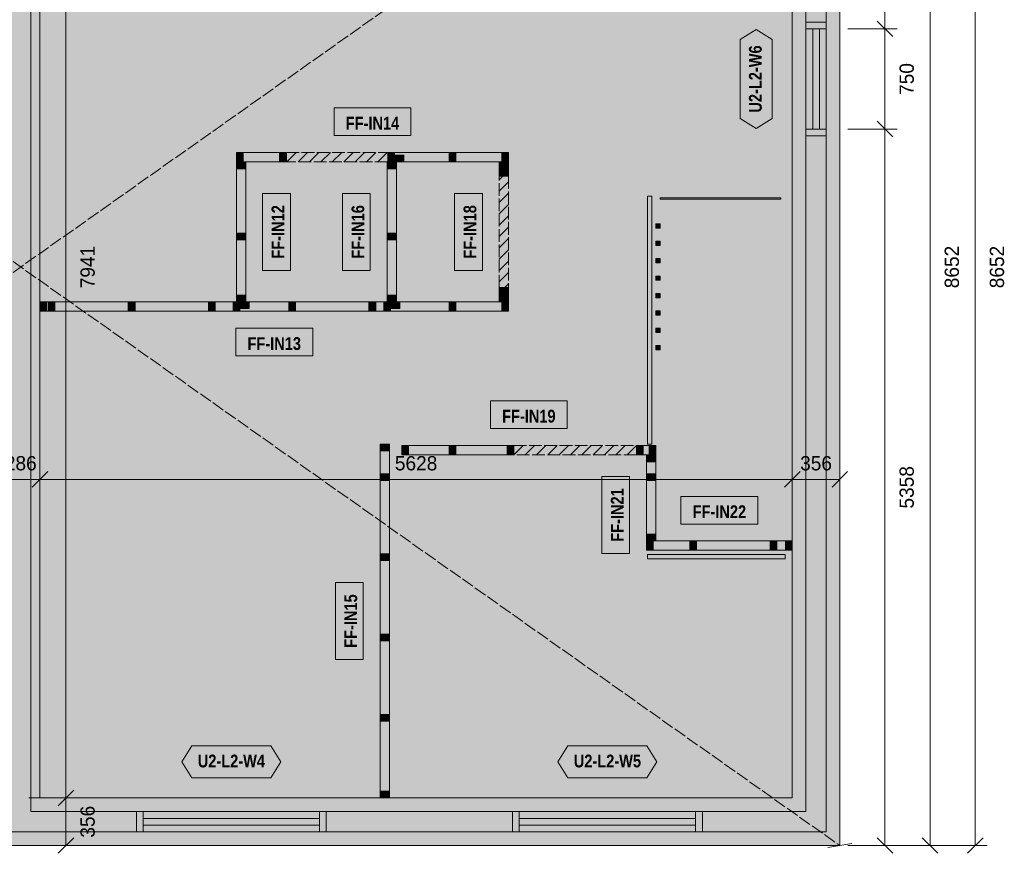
# Model space of a CAD drawing. Header units: millimetres. Extents: x 17 to 413, y 4 to 292.
# Tile 5 of 7: x 163 to 261, y 90 to 173. Entities that reach past the tile are written whole.
import ezdxf
from ezdxf.enums import TextEntityAlignment as Align

# ---------------------------------------------------------------- set-up
doc = ezdxf.new("R2010")
doc.units = ezdxf.units.MM
doc.linetypes.add('DASHED', pattern=[1.524, 1.27, -0.254])
for name, color, linetype in [('FILL-C_B2B2B5', 7, 'Continuous'), ('FILL-EPS', 7, 'Continuous'), ('FILL-TEAL_DK', 7, 'Continuous'), ('FILL-TIMBER', 7, 'Continuous'), ('FILL-WHITE', 7, 'Continuous'), ('LINE-C_85297A', 7, 'Continuous'), ('LINE-C_85297A-DASH', 7, 'DASHED'), ('LINE-INK', 7, 'Continuous'), ('LINE-INK-DASH', 7, 'DASHED'), ('LINE-STEEL_GREY', 7, 'Continuous'), ('LINE-STEEL_GREY-DASH', 7, 'DASHED'), ('LINE-TEAL_DK', 7, 'Continuous'), ('LINE-TIMBER_DK', 7, 'Continuous'), ('TEXT-INK', 7, 'Continuous'), ('TEXT-TEAL_DK', 7, 'Continuous')]:
    doc.layers.add(name, color=color, linetype=linetype)
doc.styles.add('OpenSansCondensed-Bold', font='OpenSansCondensed-Bold.ttf')

msp = doc.modelspace()

# ---------------------------------------------------------------- hatches: boundary and pattern name
at = {"layer": 'FILL-C_B2B2B5', "true_color": 0xb2b2b5}
h = msp.add_hatch(color=253, dxfattribs=at)
h.dxf.hatch_style = 1
h.paths.add_polyline_path([(243.328, 205.079), (243.328, 92.421), (82.672, 92.421), (82.672, 205.079)])
h.paths.add_polyline_path([(241.296, 94.453), (241.296, 203.047), (164.016, 203.047), (164.016, 94.453)], flags=0)
h.paths.add_polyline_path([(84.704, 203.047), (84.704, 94.453), (161.984, 94.453), (161.984, 203.047)], flags=0)
at = {"layer": 'FILL-EPS', "true_color": 0xccffff}
h = msp.add_hatch(color=7, dxfattribs=at)
h.dxf.hatch_style = 1
h.paths.add_polyline_path([(81.317, 206.433), (244.683, 206.433), (244.683, 91.067), (81.317, 91.067)])
h.paths.add_polyline_path([(82.672, 205.079), (82.672, 92.421), (243.328, 92.421), (243.328, 205.079)], flags=0)
h = msp.add_hatch(color=7, dxfattribs=at)
h.dxf.hatch_style = 1
h.paths.add_polyline_path([(164.016, 94.453), (164.016, 203.047), (241.296, 203.047), (241.296, 94.453)])
h.paths.add_polyline_path([(239.941, 201.692), (164.905, 201.692), (164.905, 95.808), (239.941, 95.808)], flags=0)
at = {"layer": 'FILL-TEAL_DK', "true_color": 0x006b5c}
h = msp.add_hatch(color=126, dxfattribs=at)
h.dxf.hatch_style = 1
h.paths.add_polyline_path([(241.293, 172.5), (241.293, 173.167), (243.325, 173.167), (243.325, 172.5), (241.293, 172.5)])
h = msp.add_hatch(color=126, dxfattribs=at)
h.dxf.hatch_style = 1
h.paths.add_polyline_path([(241.293, 161.833), (241.293, 162.5), (243.325, 162.5), (243.325, 161.833), (241.293, 161.833)])
h = msp.add_hatch(color=126, dxfattribs=at)
h.dxf.hatch_style = 1
h.paths.add_polyline_path([(174.536, 94.456), (175.203, 94.456), (175.203, 92.424), (174.536, 92.424)])
h = msp.add_hatch(color=126, dxfattribs=at)
h.dxf.hatch_style = 1
h.paths.add_polyline_path([(192.803, 94.456), (193.469, 94.456), (193.469, 92.424), (192.803, 92.424)])
h = msp.add_hatch(color=126, dxfattribs=at)
h.dxf.hatch_style = 1
h.paths.add_polyline_path([(212.036, 94.456), (212.703, 94.456), (212.703, 92.424), (212.036, 92.424)])
h = msp.add_hatch(color=126, dxfattribs=at)
h.dxf.hatch_style = 1
h.paths.add_polyline_path([(230.303, 94.456), (230.969, 94.456), (230.969, 92.424), (230.303, 92.424)])
at = {"layer": 'FILL-TIMBER', "true_color": 0xeddbb8}
h = msp.add_hatch(color=254, dxfattribs=at)
h.dxf.hatch_style = 1
h.paths.add_polyline_path([(185.169, 159.24), (184.698, 159.24), (184.503, 159.24), (184.503, 159.513), (184.503, 160.173), (184.974, 160.173), (185.169, 160.173), (185.169, 159.9)])
h = msp.add_hatch(color=254, dxfattribs=at)
h.dxf.hatch_style = 1
h.paths.add_polyline_path([(189.483, 159.24), (189.011, 159.24), (188.816, 159.24), (188.816, 159.513), (188.816, 160.173), (189.288, 160.173), (189.483, 160.173), (189.483, 159.9)])
h = msp.add_hatch(color=254, dxfattribs=at)
h.dxf.hatch_style = 1
h.paths.add_polyline_path([(200.256, 159.24), (199.784, 159.24), (199.589, 159.24), (199.589, 159.513), (199.589, 160.173), (200.061, 160.173), (200.256, 160.173), (200.256, 159.9)])
h = msp.add_hatch(color=254, dxfattribs=at)
h.dxf.hatch_style = 1
h.paths.add_polyline_path([(206.392, 159.24), (205.92, 159.24), (205.725, 159.24), (205.725, 159.513), (205.725, 160.173), (206.197, 160.173), (206.392, 160.173), (206.392, 159.9)])
h = msp.add_hatch(color=254, dxfattribs=at)
h.dxf.hatch_style = 1
h.paths.add_polyline_path([(211.649, 159.24), (211.178, 159.24), (210.983, 159.24), (210.983, 159.513), (210.983, 160.173), (211.454, 160.173), (211.649, 160.173), (211.649, 159.9)])
h = msp.add_hatch(color=254, dxfattribs=at)
h.dxf.hatch_style = 1
h.paths.add_polyline_path([(185.436, 159.213), (185.436, 158.742), (185.436, 158.547), (185.163, 158.547), (184.503, 158.547), (184.503, 159.018), (184.503, 159.213), (184.776, 159.213)])
h = msp.add_hatch(color=254, dxfattribs=at)
h.dxf.hatch_style = 1
h.paths.add_polyline_path([(200.476, 159.213), (200.476, 158.742), (200.476, 158.547), (200.203, 158.547), (199.543, 158.547), (199.543, 159.018), (199.543, 159.213), (199.816, 159.213)])
h = msp.add_hatch(color=254, dxfattribs=at)
h.dxf.hatch_style = 1
h.paths.add_polyline_path([(201.189, 159.24), (200.529, 159.24), (200.256, 159.24), (200.256, 159.435), (200.256, 159.907), (200.916, 159.907), (201.189, 159.907), (201.189, 159.712)])
h = msp.add_hatch(color=254, dxfattribs=at)
h.dxf.hatch_style = 1
h.paths.add_polyline_path([(211.649, 159.213), (211.649, 158.742), (211.649, 158.547), (211.376, 158.547), (210.716, 158.547), (210.716, 159.018), (210.716, 159.213), (210.989, 159.213)])
h = msp.add_hatch(color=254, dxfattribs=at)
h.dxf.hatch_style = 1
h.paths.add_polyline_path([(211.649, 158.48), (211.649, 158.008), (211.649, 157.813), (211.376, 157.813), (210.716, 157.813), (210.716, 158.285), (210.716, 158.48), (210.989, 158.48)])
h = msp.add_hatch(color=254, dxfattribs=at)
h.dxf.hatch_style = 1
h.paths.add_polyline_path([(185.436, 152.141), (185.436, 151.67), (185.436, 151.475), (185.163, 151.475), (184.503, 151.475), (184.503, 151.946), (184.503, 152.141), (184.776, 152.141)])
h = msp.add_hatch(color=254, dxfattribs=at)
h.dxf.hatch_style = 1
h.paths.add_polyline_path([(200.476, 152.141), (200.476, 151.67), (200.476, 151.475), (200.203, 151.475), (199.543, 151.475), (199.543, 151.946), (199.543, 152.141), (199.816, 152.141)])
h = msp.add_hatch(color=254, dxfattribs=at)
h.dxf.hatch_style = 1
h.paths.add_polyline_path([(211.649, 146.693), (211.649, 146.222), (211.649, 146.027), (211.376, 146.027), (210.716, 146.027), (210.716, 146.498), (210.716, 146.693), (210.989, 146.693)])
h = msp.add_hatch(color=254, dxfattribs=at)
h.dxf.hatch_style = 1
h.paths.add_polyline_path([(185.436, 145.96), (185.436, 145.488), (185.436, 145.293), (185.163, 145.293), (184.503, 145.293), (184.503, 145.765), (184.503, 145.96), (184.776, 145.96)])
h = msp.add_hatch(color=254, dxfattribs=at)
h.dxf.hatch_style = 1
h.paths.add_polyline_path([(200.476, 145.96), (200.476, 145.488), (200.476, 145.293), (200.203, 145.293), (199.543, 145.293), (199.543, 145.765), (199.543, 145.96), (199.816, 145.96)])
h = msp.add_hatch(color=254, dxfattribs=at)
h.dxf.hatch_style = 1
h.paths.add_polyline_path([(211.649, 145.96), (211.649, 145.488), (211.649, 145.293), (211.376, 145.293), (210.716, 145.293), (210.716, 145.765), (210.716, 145.96), (210.989, 145.96)])
h = msp.add_hatch(color=254, dxfattribs=at)
h.dxf.hatch_style = 1
h.paths.add_polyline_path([(165.573, 144.333), (165.102, 144.333), (164.907, 144.333), (164.907, 144.606), (164.907, 145.267), (165.378, 145.267), (165.573, 145.267), (165.573, 144.994)])
h = msp.add_hatch(color=254, dxfattribs=at)
h.dxf.hatch_style = 1
h.paths.add_polyline_path([(166.392, 144.333), (165.92, 144.333), (165.725, 144.333), (165.725, 144.606), (165.725, 145.267), (166.197, 145.267), (166.392, 145.267), (166.392, 144.994)])
h = msp.add_hatch(color=254, dxfattribs=at)
h.dxf.hatch_style = 1
h.paths.add_polyline_path([(174.392, 144.333), (173.92, 144.333), (173.725, 144.333), (173.725, 144.606), (173.725, 145.267), (174.197, 145.267), (174.392, 145.267), (174.392, 144.994)])
h = msp.add_hatch(color=254, dxfattribs=at)
h.dxf.hatch_style = 1
h.paths.add_polyline_path([(182.392, 144.333), (181.92, 144.333), (181.725, 144.333), (181.725, 144.606), (181.725, 145.267), (182.197, 145.267), (182.392, 145.267), (182.392, 144.994)])
h = msp.add_hatch(color=254, dxfattribs=at)
h.dxf.hatch_style = 1
h.paths.add_polyline_path([(184.836, 144.333), (184.364, 144.333), (184.169, 144.333), (184.169, 144.606), (184.169, 145.267), (184.641, 145.267), (184.836, 145.267), (184.836, 144.994)])
h = msp.add_hatch(color=254, dxfattribs=at)
h.dxf.hatch_style = 1
h.paths.add_polyline_path([(185.769, 144.6), (185.109, 144.6), (184.836, 144.6), (184.836, 144.795), (184.836, 145.267), (185.496, 145.267), (185.769, 145.267), (185.769, 145.072)])
h = msp.add_hatch(color=254, dxfattribs=at)
h.dxf.hatch_style = 1
h.paths.add_polyline_path([(190.392, 144.333), (189.92, 144.333), (189.725, 144.333), (189.725, 144.606), (189.725, 145.267), (190.197, 145.267), (190.392, 145.267), (190.392, 144.994)])
h = msp.add_hatch(color=254, dxfattribs=at)
h.dxf.hatch_style = 1
h.paths.add_polyline_path([(198.392, 144.333), (197.92, 144.333), (197.725, 144.333), (197.725, 144.606), (197.725, 145.267), (198.197, 145.267), (198.392, 145.267), (198.392, 144.994)])
h = msp.add_hatch(color=254, dxfattribs=at)
h.dxf.hatch_style = 1
h.paths.add_polyline_path([(199.876, 144.333), (199.404, 144.333), (199.209, 144.333), (199.209, 144.606), (199.209, 145.267), (199.681, 145.267), (199.876, 145.267), (199.876, 144.994)])
h = msp.add_hatch(color=254, dxfattribs=at)
h.dxf.hatch_style = 1
h.paths.add_polyline_path([(200.809, 144.6), (200.149, 144.6), (199.876, 144.6), (199.876, 144.795), (199.876, 145.267), (200.536, 145.267), (200.809, 145.267), (200.809, 145.072)])
h = msp.add_hatch(color=254, dxfattribs=at)
h.dxf.hatch_style = 1
h.paths.add_polyline_path([(206.392, 144.333), (205.92, 144.333), (205.725, 144.333), (205.725, 144.606), (205.725, 145.267), (206.197, 145.267), (206.392, 145.267), (206.392, 144.994)])
h = msp.add_hatch(color=254, dxfattribs=at)
h.dxf.hatch_style = 1
h.paths.add_polyline_path([(211.649, 144.333), (211.178, 144.333), (210.983, 144.333), (210.983, 144.606), (210.983, 145.267), (211.454, 145.267), (211.649, 145.267), (211.649, 144.994)])
h = msp.add_hatch(color=254, dxfattribs=at)
h.dxf.hatch_style = 1
h.paths.add_polyline_path([(199.764, 131.08), (199.764, 130.608), (199.764, 130.413), (199.491, 130.413), (198.831, 130.413), (198.831, 130.885), (198.831, 131.08), (199.104, 131.08)])
h = msp.add_hatch(color=254, dxfattribs=at)
h.dxf.hatch_style = 1
h.paths.add_polyline_path([(201.667, 130.027), (201.195, 130.027), (201, 130.027), (201, 130.3), (201, 130.96), (201.472, 130.96), (201.667, 130.96), (201.667, 130.687)])
h = msp.add_hatch(color=254, dxfattribs=at)
h.dxf.hatch_style = 1
h.paths.add_polyline_path([(206.392, 130.027), (205.92, 130.027), (205.725, 130.027), (205.725, 130.3), (205.725, 130.96), (206.197, 130.96), (206.392, 130.96), (206.392, 130.687)])
h = msp.add_hatch(color=254, dxfattribs=at)
h.dxf.hatch_style = 1
h.paths.add_polyline_path([(212.163, 130.027), (211.691, 130.027), (211.496, 130.027), (211.496, 130.3), (211.496, 130.96), (211.968, 130.96), (212.163, 130.96), (212.163, 130.687)])
h = msp.add_hatch(color=254, dxfattribs=at)
h.dxf.hatch_style = 1
h.paths.add_polyline_path([(225.069, 130.027), (224.598, 130.027), (224.403, 130.027), (224.403, 130.3), (224.403, 130.96), (224.874, 130.96), (225.069, 130.96), (225.069, 130.687)])
h = msp.add_hatch(color=254, dxfattribs=at)
h.dxf.hatch_style = 1
h.paths.add_polyline_path([(226.336, 130.027), (225.864, 130.027), (225.669, 130.027), (225.669, 130.3), (225.669, 130.96), (226.141, 130.96), (226.336, 130.96), (226.336, 130.687)])
h = msp.add_hatch(color=254, dxfattribs=at)
h.dxf.hatch_style = 1
h.paths.add_polyline_path([(226.336, 130), (226.336, 129.528), (226.336, 129.333), (226.063, 129.333), (225.403, 129.333), (225.403, 129.805), (225.403, 130), (225.676, 130)])
h = msp.add_hatch(color=254, dxfattribs=at)
h.dxf.hatch_style = 1
h.paths.add_polyline_path([(199.764, 128.141), (199.764, 127.67), (199.764, 127.475), (199.491, 127.475), (198.831, 127.475), (198.831, 127.946), (198.831, 128.141), (199.104, 128.141)])
h = msp.add_hatch(color=254, dxfattribs=at)
h.dxf.hatch_style = 1
h.paths.add_polyline_path([(226.336, 128.141), (226.336, 127.67), (226.336, 127.475), (226.063, 127.475), (225.403, 127.475), (225.403, 127.946), (225.403, 128.141), (225.676, 128.141)])
h = msp.add_hatch(color=254, dxfattribs=at)
h.dxf.hatch_style = 1
h.paths.add_polyline_path([(226.336, 122.127), (226.336, 121.655), (226.336, 121.46), (226.063, 121.46), (225.403, 121.46), (225.403, 121.932), (225.403, 122.127), (225.676, 122.127)])
h = msp.add_hatch(color=254, dxfattribs=at)
h.dxf.hatch_style = 1
h.paths.add_polyline_path([(226.069, 120.5), (225.598, 120.5), (225.403, 120.5), (225.403, 120.773), (225.403, 121.433), (225.874, 121.433), (226.069, 121.433), (226.069, 121.16)])
h = msp.add_hatch(color=254, dxfattribs=at)
h.dxf.hatch_style = 1
h.paths.add_polyline_path([(230.392, 120.5), (229.92, 120.5), (229.725, 120.5), (229.725, 120.773), (229.725, 121.433), (230.197, 121.433), (230.392, 121.433), (230.392, 121.16)])
h = msp.add_hatch(color=254, dxfattribs=at)
h.dxf.hatch_style = 1
h.paths.add_polyline_path([(238.392, 120.5), (237.92, 120.5), (237.725, 120.5), (237.725, 120.773), (237.725, 121.433), (238.197, 121.433), (238.392, 121.433), (238.392, 121.16)])
h = msp.add_hatch(color=254, dxfattribs=at)
h.dxf.hatch_style = 1
h.paths.add_polyline_path([(239.936, 120.5), (239.464, 120.5), (239.269, 120.5), (239.269, 120.773), (239.269, 121.433), (239.741, 121.433), (239.936, 121.433), (239.936, 121.16)])
h = msp.add_hatch(color=254, dxfattribs=at)
h.dxf.hatch_style = 1
h.paths.add_polyline_path([(199.764, 120.141), (199.764, 119.67), (199.764, 119.475), (199.491, 119.475), (198.831, 119.475), (198.831, 119.946), (198.831, 120.141), (199.104, 120.141)])
h = msp.add_hatch(color=254, dxfattribs=at)
h.dxf.hatch_style = 1
h.paths.add_polyline_path([(199.764, 112.141), (199.764, 111.67), (199.764, 111.475), (199.491, 111.475), (198.831, 111.475), (198.831, 111.946), (198.831, 112.141), (199.104, 112.141)])
h = msp.add_hatch(color=254, dxfattribs=at)
h.dxf.hatch_style = 1
h.paths.add_polyline_path([(199.764, 104.141), (199.764, 103.67), (199.764, 103.475), (199.491, 103.475), (198.831, 103.475), (198.831, 103.946), (198.831, 104.141), (199.104, 104.141)])
h = msp.add_hatch(color=254, dxfattribs=at)
h.dxf.hatch_style = 1
h.paths.add_polyline_path([(199.764, 96.48), (199.764, 96.008), (199.764, 95.813), (199.491, 95.813), (198.831, 95.813), (198.831, 96.285), (198.831, 96.48), (199.104, 96.48)])
at = {"layer": 'FILL-WHITE', "true_color": 0xffffff}
h = msp.add_hatch(color=7, dxfattribs=at)
h.dxf.hatch_style = 1
h.paths.add_polyline_path([(236.341, 162.559), (234.741, 163.559), (234.741, 171.441), (236.341, 172.441), (237.941, 171.441), (237.941, 163.559)])
h = msp.add_hatch(color=7, dxfattribs=at)
h.dxf.hatch_style = 1
h.paths.add_polyline_path([(194.242, 161.858), (201.91, 161.858), (201.91, 164.622), (194.242, 164.622)])
at = {"layer": 'FILL-WHITE', "true_color": 0xfaf5e8}
h = msp.add_hatch(color=7, dxfattribs=at)
h.dxf.hatch_style = 1
h.paths.add_polyline_path([(184.503, 159.24), (184.503, 159.513), (184.503, 160.173), (184.974, 160.173), (185.169, 160.173), (188.816, 160.173), (189.288, 160.173), (189.483, 160.173), (189.483, 159.9), (189.483, 159.24), (189.011, 159.24), (188.816, 159.24), (185.169, 159.24), (184.698, 159.24)])
at = {"layer": 'FILL-WHITE', "true_color": 0xffffff}
h = msp.add_hatch(color=7, dxfattribs=at)
h.dxf.hatch_style = 1
h.paths.add_polyline_path([(189.483, 159.24), (189.483, 160.173), (199.589, 160.173), (199.589, 159.24)])
at = {"layer": 'FILL-WHITE', "true_color": 0xfaf5e8}
h = msp.add_hatch(color=7, dxfattribs=at)
h.dxf.hatch_style = 1
h.paths.add_polyline_path([(200.529, 159.24), (200.256, 159.24), (199.784, 159.24), (199.589, 159.24), (199.589, 159.513), (199.589, 160.173), (200.061, 160.173), (200.256, 160.173), (205.725, 160.173), (206.197, 160.173), (206.392, 160.173), (210.983, 160.173), (211.454, 160.173), (211.649, 160.173), (211.649, 159.9), (211.649, 159.24), (211.178, 159.24), (210.983, 159.24), (206.392, 159.24), (205.92, 159.24), (205.725, 159.24), (201.189, 159.24)])
h = msp.add_hatch(color=7, dxfattribs=at)
h.dxf.hatch_style = 1
h.paths.add_polyline_path([(185.436, 145.293), (185.163, 145.293), (184.503, 145.293), (184.503, 145.765), (184.503, 145.96), (184.503, 151.475), (184.503, 151.946), (184.503, 152.141), (184.503, 158.547), (184.503, 159.018), (184.503, 159.213), (184.776, 159.213), (185.436, 159.213), (185.436, 158.742), (185.436, 158.547), (185.436, 152.141), (185.436, 151.67), (185.436, 151.475), (185.436, 145.96), (185.436, 145.488)])
h = msp.add_hatch(color=7, dxfattribs=at)
h.dxf.hatch_style = 1
h.paths.add_polyline_path([(200.476, 145.293), (200.203, 145.293), (199.543, 145.293), (199.543, 145.765), (199.543, 145.96), (199.543, 151.475), (199.543, 151.946), (199.543, 152.141), (199.543, 158.547), (199.543, 159.018), (199.543, 159.213), (199.816, 159.213), (200.476, 159.213), (200.476, 158.742), (200.476, 158.547), (200.476, 152.141), (200.476, 151.67), (200.476, 151.475), (200.476, 145.96), (200.476, 145.488)])
h = msp.add_hatch(color=7, dxfattribs=at)
h.dxf.hatch_style = 1
h.paths.add_polyline_path([(211.649, 157.813), (211.376, 157.813), (210.716, 157.813), (210.716, 158.285), (210.716, 158.48), (210.716, 158.547), (210.716, 159.018), (210.716, 159.213), (210.989, 159.213), (211.649, 159.213), (211.649, 158.742), (211.649, 158.547), (211.649, 158.48), (211.649, 158.008)])
at = {"layer": 'FILL-WHITE', "true_color": 0xffffff}
h = msp.add_hatch(color=7, dxfattribs=at)
h.dxf.hatch_style = 1
h.paths.add_polyline_path([(210.716, 146.693), (210.716, 157.813), (211.649, 157.813), (211.649, 146.693)])
h = msp.add_hatch(color=7, dxfattribs=at)
h.dxf.hatch_style = 1
h.paths.add_polyline_path([(189.885, 148.419), (189.885, 156.087), (187.121, 156.087), (187.121, 148.419)])
h = msp.add_hatch(color=7, dxfattribs=at)
h.dxf.hatch_style = 1
h.paths.add_polyline_path([(197.858, 148.419), (197.858, 156.087), (195.094, 156.087), (195.094, 148.419)])
h = msp.add_hatch(color=7, dxfattribs=at)
h.dxf.hatch_style = 1
h.paths.add_polyline_path([(209.031, 148.419), (209.031, 156.087), (206.267, 156.087), (206.267, 148.419)])
h = msp.add_hatch(color=7, dxfattribs=at)
h.dxf.hatch_style = 1
h.paths.add_polyline_path([(225.509, 155.8), (225.936, 155.8), (225.936, 131.08), (225.509, 131.08)])
h = msp.add_hatch(color=7, dxfattribs=at)
h.dxf.hatch_style = 1
h.paths.add_polyline_path([(226.763, 155.64), (238.803, 155.64), (238.803, 155.52), (226.763, 155.52)])
h = msp.add_hatch(color=7, dxfattribs=at)
h.dxf.hatch_style = 1
h.paths.add_polyline_path([(226.336, 153.053), (226.763, 153.053), (226.763, 152.627), (226.336, 152.627)])
h = msp.add_hatch(color=7, dxfattribs=at)
h.dxf.hatch_style = 1
h.paths.add_polyline_path([(226.336, 151.32), (226.763, 151.32), (226.763, 150.893), (226.336, 150.893)])
h = msp.add_hatch(color=7, dxfattribs=at)
h.dxf.hatch_style = 1
h.paths.add_polyline_path([(226.336, 149.587), (226.763, 149.587), (226.763, 149.16), (226.336, 149.16)])
h = msp.add_hatch(color=7, dxfattribs=at)
h.dxf.hatch_style = 1
h.paths.add_polyline_path([(226.336, 147.853), (226.763, 147.853), (226.763, 147.427), (226.336, 147.427)])
at = {"layer": 'FILL-WHITE', "true_color": 0xfaf5e8}
h = msp.add_hatch(color=7, dxfattribs=at)
h.dxf.hatch_style = 1
h.paths.add_polyline_path([(211.649, 145.293), (211.376, 145.293), (210.716, 145.293), (210.716, 145.765), (210.716, 145.96), (210.716, 146.027), (210.716, 146.498), (210.716, 146.693), (210.989, 146.693), (211.649, 146.693), (211.649, 146.222), (211.649, 146.027), (211.649, 145.96), (211.649, 145.488)])
at = {"layer": 'FILL-WHITE', "true_color": 0xffffff}
h = msp.add_hatch(color=7, dxfattribs=at)
h.dxf.hatch_style = 1
h.paths.add_polyline_path([(226.336, 146.12), (226.763, 146.12), (226.763, 145.693), (226.336, 145.693)])
at = {"layer": 'FILL-WHITE', "true_color": 0xfaf5e8}
h = msp.add_hatch(color=7, dxfattribs=at)
h.dxf.hatch_style = 1
h.paths.add_polyline_path([(164.907, 144.333), (164.907, 144.606), (164.907, 145.267), (165.378, 145.267), (165.573, 145.267), (165.725, 145.267), (166.197, 145.267), (166.392, 145.267), (173.725, 145.267), (174.197, 145.267), (174.392, 145.267), (181.725, 145.267), (182.197, 145.267), (182.392, 145.267), (184.169, 145.267), (184.641, 145.267), (184.836, 145.267), (185.496, 145.267), (185.769, 145.267), (189.725, 145.267), (190.197, 145.267), (190.392, 145.267), (197.725, 145.267), (198.197, 145.267), (198.392, 145.267), (199.209, 145.267), (199.681, 145.267), (199.876, 145.267), (200.536, 145.267), (200.809, 145.267), (205.725, 145.267), (206.197, 145.267), (206.392, 145.267), (210.983, 145.267), (211.454, 145.267), (211.649, 145.267), (211.649, 144.994), (211.649, 144.333), (211.178, 144.333), (210.983, 144.333), (206.392, 144.333), (205.92, 144.333), (205.725, 144.333), (199.876, 144.333), (199.404, 144.333), (199.209, 144.333), (198.392, 144.333), (197.92, 144.333), (197.725, 144.333), (190.392, 144.333), (189.92, 144.333), (189.725, 144.333), (184.836, 144.333), (184.364, 144.333), (184.169, 144.333), (182.392, 144.333), (181.92, 144.333), (181.725, 144.333), (174.392, 144.333), (173.92, 144.333), (173.725, 144.333), (166.392, 144.333), (165.92, 144.333), (165.725, 144.333), (165.573, 144.333), (165.102, 144.333)])
at = {"layer": 'FILL-WHITE', "true_color": 0xffffff}
h = msp.add_hatch(color=7, dxfattribs=at)
h.dxf.hatch_style = 1
h.paths.add_polyline_path([(226.336, 144.387), (226.763, 144.387), (226.763, 143.96), (226.336, 143.96)])
h = msp.add_hatch(color=7, dxfattribs=at)
h.dxf.hatch_style = 1
h.paths.add_polyline_path([(184.444, 139.885), (192.112, 139.885), (192.112, 142.649), (184.444, 142.649)])
h = msp.add_hatch(color=7, dxfattribs=at)
h.dxf.hatch_style = 1
h.paths.add_polyline_path([(226.336, 142.653), (226.763, 142.653), (226.763, 142.227), (226.336, 142.227)])
h = msp.add_hatch(color=7, dxfattribs=at)
h.dxf.hatch_style = 1
h.paths.add_polyline_path([(226.336, 140.92), (226.763, 140.92), (226.763, 140.493), (226.336, 140.493)])
h = msp.add_hatch(color=7, dxfattribs=at)
h.dxf.hatch_style = 1
h.paths.add_polyline_path([(209.834, 132.645), (217.502, 132.645), (217.502, 135.409), (209.834, 135.409)])
at = {"layer": 'FILL-WHITE', "true_color": 0xfaf5e8}
h = msp.add_hatch(color=7, dxfattribs=at)
h.dxf.hatch_style = 1
h.paths.add_polyline_path([(199.764, 95.813), (199.491, 95.813), (198.831, 95.813), (198.831, 96.285), (198.831, 96.48), (198.831, 103.475), (198.831, 103.946), (198.831, 104.141), (198.831, 111.475), (198.831, 111.946), (198.831, 112.141), (198.831, 119.475), (198.831, 119.946), (198.831, 120.141), (198.831, 127.475), (198.831, 127.946), (198.831, 128.141), (198.831, 130.413), (198.831, 130.885), (198.831, 131.08), (199.104, 131.08), (199.764, 131.08), (199.764, 130.608), (199.764, 130.413), (199.764, 128.141), (199.764, 127.67), (199.764, 127.475), (199.764, 120.141), (199.764, 119.67), (199.764, 119.475), (199.764, 112.141), (199.764, 111.67), (199.764, 111.475), (199.764, 104.141), (199.764, 103.67), (199.764, 103.475), (199.764, 96.48), (199.764, 96.008)])
h = msp.add_hatch(color=7, dxfattribs=at)
h.dxf.hatch_style = 1
h.paths.add_polyline_path([(201, 130.027), (201, 130.3), (201, 130.96), (201.472, 130.96), (201.667, 130.96), (205.725, 130.96), (206.197, 130.96), (206.392, 130.96), (211.496, 130.96), (211.968, 130.96), (212.163, 130.96), (212.163, 130.687), (212.163, 130.027), (211.691, 130.027), (211.496, 130.027), (206.392, 130.027), (205.92, 130.027), (205.725, 130.027), (201.667, 130.027), (201.195, 130.027)])
at = {"layer": 'FILL-WHITE', "true_color": 0xffffff}
h = msp.add_hatch(color=7, dxfattribs=at)
h.dxf.hatch_style = 1
h.paths.add_polyline_path([(212.163, 130.027), (212.163, 130.96), (224.403, 130.96), (224.403, 130.027)])
at = {"layer": 'FILL-WHITE', "true_color": 0xfaf5e8}
h = msp.add_hatch(color=7, dxfattribs=at)
h.dxf.hatch_style = 1
h.paths.add_polyline_path([(224.403, 130.3), (224.403, 130.96), (224.874, 130.96), (225.069, 130.96), (225.669, 130.96), (226.141, 130.96), (226.336, 130.96), (226.336, 130.687), (226.336, 130.027), (225.864, 130.027), (225.669, 130.027), (225.069, 130.027), (224.598, 130.027), (224.403, 130.027)])
h = msp.add_hatch(color=7, dxfattribs=at)
h.dxf.hatch_style = 1
h.paths.add_polyline_path([(226.336, 121.46), (226.063, 121.46), (225.403, 121.46), (225.403, 121.932), (225.403, 122.127), (225.403, 127.475), (225.403, 127.946), (225.403, 128.141), (225.403, 129.333), (225.403, 129.805), (225.403, 130), (225.676, 130), (226.336, 130), (226.336, 129.528), (226.336, 129.333), (226.336, 128.141), (226.336, 127.67), (226.336, 127.475), (226.336, 122.127), (226.336, 121.655)])
at = {"layer": 'FILL-WHITE', "true_color": 0xffffff}
h = msp.add_hatch(color=7, dxfattribs=at)
h.dxf.hatch_style = 1
h.paths.add_polyline_path([(223.718, 120.188), (223.718, 127.856), (220.954, 127.856), (220.954, 120.188)])
h = msp.add_hatch(color=7, dxfattribs=at)
h.dxf.hatch_style = 1
h.paths.add_polyline_path([(228.835, 123.118), (236.503, 123.118), (236.503, 125.882), (228.835, 125.882)])
at = {"layer": 'FILL-WHITE', "true_color": 0xfaf5e8}
h = msp.add_hatch(color=7, dxfattribs=at)
h.dxf.hatch_style = 1
h.paths.add_polyline_path([(225.403, 120.5), (225.403, 120.773), (225.403, 121.433), (225.874, 121.433), (226.069, 121.433), (229.725, 121.433), (230.197, 121.433), (230.392, 121.433), (237.725, 121.433), (238.197, 121.433), (238.392, 121.433), (239.269, 121.433), (239.741, 121.433), (239.936, 121.433), (239.936, 121.16), (239.936, 120.5), (239.464, 120.5), (239.269, 120.5), (238.392, 120.5), (237.92, 120.5), (237.725, 120.5), (230.392, 120.5), (229.92, 120.5), (229.725, 120.5), (226.069, 120.5), (225.598, 120.5)])
at = {"layer": 'FILL-WHITE', "true_color": 0xffffff}
h = msp.add_hatch(color=7, dxfattribs=at)
h.dxf.hatch_style = 1
h.paths.add_polyline_path([(225.509, 120.085), (239.229, 120.085), (239.229, 119.658), (225.509, 119.658)])
h = msp.add_hatch(color=7, dxfattribs=at)
h.dxf.hatch_style = 1
h.paths.add_polyline_path([(197.146, 109.613), (197.146, 117.281), (194.382, 117.281), (194.382, 109.613)])
h = msp.add_hatch(color=7, dxfattribs=at)
h.dxf.hatch_style = 1
h.paths.add_polyline_path([(179.061, 99.408), (180.061, 101.008), (187.944, 101.008), (188.944, 99.408), (187.944, 97.808), (180.061, 97.808)])
h = msp.add_hatch(color=7, dxfattribs=at)
h.dxf.hatch_style = 1
h.paths.add_polyline_path([(216.561, 99.408), (217.561, 101.008), (225.444, 101.008), (226.444, 99.408), (225.444, 97.808), (217.561, 97.808)])

# ---------------------------------------------------------------- linework, layer by layer
at = {"layer": 'LINE-C_85297A', "lineweight": 5}
msp.add_line((243.5, 90.863), (245.865, 91.27), dxfattribs=at)
at = {"layer": 'LINE-C_85297A-DASH', "lineweight": 5}
for p, q in [((81.317, 91.067), (244.683, 206.433)), ((81.317, 206.433), (244.683, 91.067))]:
    msp.add_line(p, q, dxfattribs=at)
at = {"layer": 'LINE-INK', "lineweight": 5}
for p, q in [((249.183, 206.433), (249.183, 91.067)), ((253.683, 206.433), (253.683, 91.067)), ((258.183, 91.067), (258.183, 206.433)), ((167.5, 95.808), (167.5, 201.692)), ((248.405, 173.278), (249.96, 171.722)), ((239.941, 162.5), (239.941, 172.5)), ((241.979, 162.5), (241.979, 172.5)), ((242.645, 162.5), (242.645, 172.5)), ((244.683, 162.5), (244.683, 172.5)), ((245.483, 172.5), (250.383, 172.5)), ((248.405, 163.278), (249.96, 161.722)), ((245.483, 162.5), (250.383, 162.5)), ((164.905, 127.573), (164.905, 128.773)), ((239.941, 127.573), (239.941, 128.773)), ((244.683, 127.573), (244.683, 128.773)), ((164.128, 126.795), (165.683, 128.351)), ((239.164, 126.795), (240.719, 128.351)), ((243.905, 126.795), (245.46, 128.351)), ((81.317, 127.573), (244.683, 127.573)), ((166.722, 95.03), (168.278, 96.586)), ((166.722, 95.03), (168.278, 96.586)), ((163.8, 95.808), (168.7, 95.808)), ((163.8, 95.808), (168.7, 95.808)), ((167.5, 91.067), (167.5, 95.808)), ((175.203, 95.808), (192.803, 95.808)), ((212.703, 95.808), (230.303, 95.808)), ((175.203, 93.771), (192.803, 93.771)), ((212.703, 93.771), (230.303, 93.771)), ((175.203, 93.104), (192.803, 93.104)), ((212.703, 93.104), (230.303, 93.104)), ((166.722, 90.289), (168.278, 91.844)), ((248.405, 91.844), (249.96, 90.289)), ((252.905, 91.844), (254.46, 90.289)), ((257.405, 90.289), (258.96, 91.844)), ((163.8, 91.067), (168.7, 91.067)), ((175.203, 91.067), (192.803, 91.067)), ((212.703, 91.067), (230.303, 91.067)), ((245.483, 91.067), (250.383, 91.067)), ((245.483, 91.067), (254.883, 91.067)), ((245.483, 91.067), (259.383, 91.067))]:
    msp.add_line(p, q, dxfattribs=at)
for points in [[(81.317, 91.067), (81.317, 206.433), (244.683, 206.433), (244.683, 91.067)], [(239.941, 95.808), (239.941, 201.692), (164.905, 201.692), (164.905, 95.808)], [(194.242, 161.858), (201.91, 161.858), (201.91, 164.622), (194.242, 164.622)], [(184.503, 159.24), (184.503, 159.24), (184.503, 159.24), (184.503, 159.513), (184.503, 160.173), (184.503, 160.173), (184.503, 160.173), (184.503, 160.173), (184.974, 160.173), (185.169, 160.173), (188.816, 160.173), (189.288, 160.173), (189.483, 160.173), (189.483, 160.173), (189.483, 160.173), (189.483, 160.173), (189.483, 159.9), (189.483, 159.24), (189.483, 159.24), (189.483, 159.24), (189.483, 159.24), (189.011, 159.24), (188.816, 159.24), (185.169, 159.24), (184.698, 159.24), (184.503, 159.24)], [(200.529, 159.24), (200.256, 159.24), (199.784, 159.24), (199.589, 159.24), (199.589, 159.24), (199.589, 159.513), (199.589, 160.173), (199.589, 160.173), (200.061, 160.173), (200.256, 160.173), (205.725, 160.173), (206.197, 160.173), (206.392, 160.173), (210.983, 160.173), (211.454, 160.173), (211.649, 160.173), (211.649, 160.173), (211.649, 159.9), (211.649, 159.24), (211.649, 159.24), (211.178, 159.24), (210.983, 159.24), (206.392, 159.24), (205.92, 159.24), (205.725, 159.24), (201.189, 159.24)], [(185.436, 145.293), (185.436, 145.293), (185.436, 145.293), (185.436, 145.293), (185.163, 145.293), (184.503, 145.293), (184.503, 145.293), (184.503, 145.293), (184.503, 145.293), (184.503, 145.765), (184.503, 145.96), (184.503, 151.475), (184.503, 151.946), (184.503, 152.141), (184.503, 158.547), (184.503, 159.018), (184.503, 159.213), (184.503, 159.213), (184.503, 159.213), (184.503, 159.213), (184.776, 159.213), (185.436, 159.213), (185.436, 159.213), (185.436, 159.213), (185.436, 159.213), (185.436, 158.742), (185.436, 158.547), (185.436, 152.141), (185.436, 151.67), (185.436, 151.475), (185.436, 145.96), (185.436, 145.488)], [(200.476, 145.293), (200.203, 145.293), (199.543, 145.293), (199.543, 145.765), (199.543, 145.96), (199.543, 151.475), (199.543, 151.946), (199.543, 152.141), (199.543, 158.547), (199.543, 159.018), (199.543, 159.213), (199.816, 159.213), (200.476, 159.213), (200.476, 158.742), (200.476, 158.547), (200.476, 152.141), (200.476, 151.67), (200.476, 151.475), (200.476, 145.96), (200.476, 145.488)], [(211.649, 157.813), (211.376, 157.813), (210.716, 157.813), (210.716, 158.285), (210.716, 158.48), (210.716, 158.547), (210.716, 159.018), (210.716, 159.213), (210.989, 159.213), (211.649, 159.213), (211.649, 158.742), (211.649, 158.547), (211.649, 158.48), (211.649, 158.008)], [(189.885, 148.419), (189.885, 156.087), (187.121, 156.087), (187.121, 148.419)], [(197.858, 148.419), (197.858, 156.087), (195.094, 156.087), (195.094, 148.419)], [(209.031, 148.419), (209.031, 156.087), (206.267, 156.087), (206.267, 148.419)], [(225.509, 155.8), (225.936, 155.8), (225.936, 131.08), (225.509, 131.08)], [(226.763, 155.64), (226.763, 155.64), (238.803, 155.64), (238.803, 155.52), (238.803, 155.52), (226.763, 155.52)], [(226.336, 153.053), (226.336, 153.053), (226.336, 153.053), (226.336, 153.053), (226.763, 153.053), (226.763, 152.627), (226.763, 152.627), (226.763, 152.627), (226.763, 152.627), (226.336, 152.627), (226.336, 153.053)], [(226.336, 151.32), (226.336, 151.32), (226.336, 151.32), (226.336, 151.32), (226.763, 151.32), (226.763, 150.893), (226.763, 150.893), (226.763, 150.893), (226.763, 150.893), (226.336, 150.893), (226.336, 151.32)], [(226.336, 149.587), (226.336, 149.587), (226.336, 149.587), (226.336, 149.587), (226.763, 149.587), (226.763, 149.16), (226.763, 149.16), (226.763, 149.16), (226.763, 149.16), (226.336, 149.16), (226.336, 149.587)], [(226.336, 147.853), (226.336, 147.853), (226.336, 147.853), (226.336, 147.853), (226.763, 147.853), (226.763, 147.427), (226.763, 147.427), (226.763, 147.427), (226.763, 147.427), (226.336, 147.427), (226.336, 147.853)], [(211.649, 145.293), (211.376, 145.293), (210.716, 145.293), (210.716, 145.765), (210.716, 145.96), (210.716, 146.027), (210.716, 146.498), (210.716, 146.693), (210.989, 146.693), (211.649, 146.693), (211.649, 146.222), (211.649, 146.027), (211.649, 145.96), (211.649, 145.488)], [(226.336, 146.12), (226.336, 146.12), (226.336, 146.12), (226.336, 146.12), (226.763, 146.12), (226.763, 145.693), (226.763, 145.693), (226.763, 145.693), (226.763, 145.693), (226.336, 145.693), (226.336, 146.12)], [(164.907, 144.333), (164.907, 144.606), (164.907, 145.267), (164.907, 145.267), (165.378, 145.267), (165.573, 145.267), (165.725, 145.267), (166.197, 145.267), (166.392, 145.267), (173.725, 145.267), (174.197, 145.267), (174.392, 145.267), (181.725, 145.267), (182.197, 145.267), (182.392, 145.267), (184.169, 145.267), (184.641, 145.267), (184.836, 145.267), (185.496, 145.267), (185.769, 145.267), (189.725, 145.267), (190.197, 145.267), (190.392, 145.267), (197.725, 145.267), (198.197, 145.267), (198.392, 145.267), (199.209, 145.267), (199.681, 145.267), (199.876, 145.267), (200.536, 145.267), (200.809, 145.267), (205.725, 145.267), (206.197, 145.267), (206.392, 145.267), (210.983, 145.267), (211.454, 145.267), (211.649, 145.267), (211.649, 144.994), (211.649, 144.333), (211.178, 144.333), (210.983, 144.333), (206.392, 144.333), (205.92, 144.333), (205.725, 144.333), (199.876, 144.333), (199.404, 144.333), (199.209, 144.333), (198.392, 144.333), (197.92, 144.333), (197.725, 144.333), (190.392, 144.333), (189.92, 144.333), (189.725, 144.333), (184.836, 144.333), (184.364, 144.333), (184.169, 144.333), (182.392, 144.333), (181.92, 144.333), (181.725, 144.333), (174.392, 144.333), (173.92, 144.333), (173.725, 144.333), (166.392, 144.333), (165.92, 144.333), (165.725, 144.333), (165.573, 144.333), (165.102, 144.333), (164.907, 144.333)], [(226.336, 144.387), (226.336, 144.387), (226.336, 144.387), (226.336, 144.387), (226.763, 144.387), (226.763, 143.96), (226.763, 143.96), (226.763, 143.96), (226.763, 143.96), (226.336, 143.96), (226.336, 144.387)], [(184.444, 139.885), (192.112, 139.885), (192.112, 142.649), (184.444, 142.649)], [(226.336, 142.653), (226.336, 142.653), (226.336, 142.653), (226.336, 142.653), (226.763, 142.653), (226.763, 142.227), (226.763, 142.227), (226.763, 142.227), (226.763, 142.227), (226.336, 142.227), (226.336, 142.653)], [(226.336, 140.92), (226.336, 140.92), (226.336, 140.92), (226.336, 140.92), (226.763, 140.92), (226.763, 140.493), (226.763, 140.493), (226.763, 140.493), (226.763, 140.493), (226.336, 140.493), (226.336, 140.92)], [(209.834, 132.645), (217.502, 132.645), (217.502, 135.409), (209.834, 135.409)], [(199.764, 95.813), (199.491, 95.813), (198.831, 95.813), (198.831, 96.285), (198.831, 96.48), (198.831, 103.475), (198.831, 103.946), (198.831, 104.141), (198.831, 111.475), (198.831, 111.946), (198.831, 112.141), (198.831, 119.475), (198.831, 119.946), (198.831, 120.141), (198.831, 127.475), (198.831, 127.946), (198.831, 128.141), (198.831, 130.413), (198.831, 130.885), (198.831, 131.08), (199.104, 131.08), (199.764, 131.08), (199.764, 130.608), (199.764, 130.413), (199.764, 128.141), (199.764, 127.67), (199.764, 127.475), (199.764, 120.141), (199.764, 119.67), (199.764, 119.475), (199.764, 112.141), (199.764, 111.67), (199.764, 111.475), (199.764, 104.141), (199.764, 103.67), (199.764, 103.475), (199.764, 96.48), (199.764, 96.008)], [(201, 130.027), (201, 130.027), (201, 130.027), (201, 130.3), (201, 130.96), (201, 130.96), (201, 130.96), (201.472, 130.96), (201.667, 130.96), (205.725, 130.96), (206.197, 130.96), (206.392, 130.96), (211.496, 130.96), (211.968, 130.96), (212.163, 130.96), (212.163, 130.96), (212.163, 130.96), (212.163, 130.687), (212.163, 130.027), (212.163, 130.027), (212.163, 130.027), (211.691, 130.027), (211.496, 130.027), (206.392, 130.027), (205.92, 130.027), (205.725, 130.027), (201.667, 130.027), (201.195, 130.027)], [(224.403, 130.3), (224.403, 130.96), (224.874, 130.96), (225.069, 130.96), (225.669, 130.96), (226.141, 130.96), (226.336, 130.96), (226.336, 130.687), (226.336, 130.027), (225.864, 130.027), (225.669, 130.027), (225.069, 130.027), (224.598, 130.027), (224.403, 130.027)], [(226.336, 121.46), (226.336, 121.46), (226.063, 121.46), (225.403, 121.46), (225.403, 121.46), (225.403, 121.932), (225.403, 122.127), (225.403, 127.475), (225.403, 127.946), (225.403, 128.141), (225.403, 129.333), (225.403, 129.805), (225.403, 130), (225.403, 130), (225.676, 130), (226.336, 130), (226.336, 130), (226.336, 129.528), (226.336, 129.333), (226.336, 128.141), (226.336, 127.67), (226.336, 127.475), (226.336, 122.127), (226.336, 121.655)], [(223.718, 120.188), (223.718, 127.856), (220.954, 127.856), (220.954, 120.188)], [(228.835, 123.118), (236.503, 123.118), (236.503, 125.882), (228.835, 125.882)], [(225.403, 120.5), (225.403, 120.773), (225.403, 121.433), (225.874, 121.433), (226.069, 121.433), (229.725, 121.433), (230.197, 121.433), (230.392, 121.433), (237.725, 121.433), (238.197, 121.433), (238.392, 121.433), (239.269, 121.433), (239.741, 121.433), (239.936, 121.433), (239.936, 121.16), (239.936, 120.5), (239.464, 120.5), (239.269, 120.5), (238.392, 120.5), (237.92, 120.5), (237.725, 120.5), (230.392, 120.5), (229.92, 120.5), (229.725, 120.5), (226.069, 120.5), (225.598, 120.5)], [(225.509, 120.085), (239.229, 120.085), (239.229, 119.658), (225.509, 119.658)], [(197.146, 109.613), (197.146, 117.281), (194.382, 117.281), (194.382, 109.613)]]:
    msp.add_lwpolyline(points, close=True, dxfattribs=at)
at = {"layer": 'LINE-INK-DASH', "lineweight": 5}
for points in [[(189.483, 159.24), (189.483, 160.173), (199.589, 160.173), (199.589, 159.24)], [(210.716, 146.693), (210.716, 157.813), (211.649, 157.813), (211.649, 146.693)], [(212.163, 130.027), (212.163, 130.96), (224.403, 130.96), (224.403, 130.027)]]:
    msp.add_lwpolyline(points, close=True, dxfattribs=at)
at = {"layer": 'LINE-STEEL_GREY', "lineweight": 5}
for points in [[(243.328, 205.079), (243.328, 92.421), (82.672, 92.421), (82.672, 205.079)], [(241.296, 94.453), (241.296, 203.047), (164.016, 203.047), (164.016, 94.453)]]:
    msp.add_lwpolyline(points, close=True, dxfattribs=at)
at = {"layer": 'LINE-STEEL_GREY-DASH', "lineweight": 5}
for points in [[(81.317, 206.433), (244.683, 206.433), (244.683, 91.067), (81.317, 91.067)], [(164.905, 95.808), (239.941, 95.808), (239.941, 201.692), (164.905, 201.692)]]:
    msp.add_lwpolyline(points, close=True, dxfattribs=at)
at = {"layer": 'LINE-TEAL_DK', "lineweight": 5}
for points in [[(241.293, 172.5), (241.293, 173.167), (241.293, 173.167), (241.293, 173.167), (243.325, 173.167), (243.325, 173.167), (243.325, 173.167), (243.325, 172.5), (243.325, 172.5), (243.325, 172.5), (241.293, 172.5), (241.293, 172.5)], [(236.341, 162.559), (234.741, 163.559), (234.741, 171.441), (236.341, 172.441), (237.941, 171.441), (237.941, 163.559)], [(241.293, 161.833), (241.293, 162.5), (241.293, 162.5), (241.293, 162.5), (243.325, 162.5), (243.325, 162.5), (243.325, 162.5), (243.325, 161.833), (243.325, 161.833), (243.325, 161.833), (241.293, 161.833), (241.293, 161.833)], [(179.061, 99.408), (180.061, 101.008), (187.944, 101.008), (188.944, 99.408), (187.944, 97.808), (180.061, 97.808)], [(216.561, 99.408), (217.561, 101.008), (225.444, 101.008), (226.444, 99.408), (225.444, 97.808), (217.561, 97.808)], [(174.536, 94.456), (175.203, 94.456), (175.203, 92.424), (174.536, 92.424)], [(192.803, 94.456), (193.469, 94.456), (193.469, 92.424), (192.803, 92.424)], [(212.036, 94.456), (212.703, 94.456), (212.703, 92.424), (212.036, 92.424)], [(230.303, 94.456), (230.969, 94.456), (230.969, 92.424), (230.303, 92.424)]]:
    msp.add_lwpolyline(points, close=True, dxfattribs=at)
at = {"layer": 'LINE-TIMBER_DK', "lineweight": 5}
for p, q in [((189.544, 159.24), (190.477, 160.173)), ((190.675, 159.24), (191.609, 160.173)), ((191.807, 159.24), (192.74, 160.173)), ((192.938, 159.24), (193.871, 160.173)), ((194.069, 159.24), (195.003, 160.173)), ((195.201, 159.24), (196.134, 160.173)), ((196.332, 159.24), (197.265, 160.173)), ((197.463, 159.24), (198.397, 160.173)), ((198.595, 159.24), (199.528, 160.173)), ((210.716, 157.444), (211.086, 157.813)), ((210.716, 156.312), (211.649, 157.245)), ((210.716, 155.181), (211.649, 156.114)), ((210.716, 154.049), (211.649, 154.983)), ((210.716, 152.918), (211.649, 153.851)), ((210.716, 151.787), (211.649, 152.72)), ((210.716, 150.655), (211.649, 151.589)), ((210.716, 149.524), (211.649, 150.457)), ((210.716, 148.393), (211.649, 149.326)), ((210.716, 147.261), (211.649, 148.195)), ((211.28, 146.693), (211.649, 147.063)), ((212.163, 130.03), (213.092, 130.96)), ((213.291, 130.027), (214.224, 130.96)), ((214.422, 130.027), (215.355, 130.96)), ((215.553, 130.027), (216.487, 130.96)), ((216.685, 130.027), (217.618, 130.96)), ((217.816, 130.027), (218.749, 130.96)), ((218.947, 130.027), (219.881, 130.96)), ((220.079, 130.027), (221.012, 130.96)), ((221.21, 130.027), (222.143, 130.96)), ((222.341, 130.027), (223.275, 130.96)), ((223.473, 130.027), (224.403, 130.956))]:
    msp.add_line(p, q, dxfattribs=at)
for points in [[(185.169, 159.24), (184.698, 159.24), (184.503, 159.24), (184.503, 159.513), (184.503, 160.173), (184.974, 160.173), (185.169, 160.173), (185.169, 159.9)], [(189.483, 159.24), (189.011, 159.24), (188.816, 159.24), (188.816, 159.513), (188.816, 160.173), (189.288, 160.173), (189.483, 160.173), (189.483, 159.9)], [(200.256, 159.24), (199.784, 159.24), (199.589, 159.24), (199.589, 159.513), (199.589, 160.173), (200.061, 160.173), (200.256, 160.173), (200.256, 159.9)], [(206.392, 159.24), (205.92, 159.24), (205.725, 159.24), (205.725, 159.513), (205.725, 160.173), (206.197, 160.173), (206.392, 160.173), (206.392, 159.9)], [(211.649, 159.24), (211.178, 159.24), (210.983, 159.24), (210.983, 159.513), (210.983, 160.173), (211.454, 160.173), (211.649, 160.173), (211.649, 159.9)], [(185.436, 159.213), (185.436, 158.742), (185.436, 158.547), (185.163, 158.547), (184.503, 158.547), (184.503, 159.018), (184.503, 159.213), (184.776, 159.213)], [(200.476, 159.213), (200.476, 158.742), (200.476, 158.547), (200.203, 158.547), (199.543, 158.547), (199.543, 159.018), (199.543, 159.213), (199.816, 159.213)], [(201.189, 159.24), (200.529, 159.24), (200.256, 159.24), (200.256, 159.435), (200.256, 159.907), (200.916, 159.907), (201.189, 159.907), (201.189, 159.712)], [(211.649, 159.213), (211.649, 158.742), (211.649, 158.547), (211.376, 158.547), (210.716, 158.547), (210.716, 159.018), (210.716, 159.213), (210.989, 159.213)], [(211.649, 158.48), (211.649, 158.008), (211.649, 157.813), (211.376, 157.813), (210.716, 157.813), (210.716, 158.285), (210.716, 158.48), (210.989, 158.48)], [(185.436, 152.141), (185.436, 151.67), (185.436, 151.475), (185.163, 151.475), (184.503, 151.475), (184.503, 151.946), (184.503, 152.141), (184.776, 152.141)], [(200.476, 152.141), (200.476, 151.67), (200.476, 151.475), (200.203, 151.475), (199.543, 151.475), (199.543, 151.946), (199.543, 152.141), (199.816, 152.141)], [(211.649, 146.693), (211.649, 146.222), (211.649, 146.027), (211.376, 146.027), (210.716, 146.027), (210.716, 146.498), (210.716, 146.693), (210.989, 146.693)], [(185.436, 145.96), (185.436, 145.488), (185.436, 145.293), (185.163, 145.293), (184.503, 145.293), (184.503, 145.765), (184.503, 145.96), (184.776, 145.96)], [(200.476, 145.96), (200.476, 145.488), (200.476, 145.293), (200.203, 145.293), (199.543, 145.293), (199.543, 145.765), (199.543, 145.96), (199.816, 145.96)], [(211.649, 145.96), (211.649, 145.488), (211.649, 145.293), (211.376, 145.293), (210.716, 145.293), (210.716, 145.765), (210.716, 145.96), (210.989, 145.96)], [(165.573, 144.333), (165.102, 144.333), (164.907, 144.333), (164.907, 144.606), (164.907, 145.267), (165.378, 145.267), (165.573, 145.267), (165.573, 144.994)], [(166.392, 144.333), (165.92, 144.333), (165.725, 144.333), (165.725, 144.606), (165.725, 145.267), (166.197, 145.267), (166.392, 145.267), (166.392, 144.994)], [(174.392, 144.333), (173.92, 144.333), (173.725, 144.333), (173.725, 144.606), (173.725, 145.267), (174.197, 145.267), (174.392, 145.267), (174.392, 144.994)], [(182.392, 144.333), (181.92, 144.333), (181.725, 144.333), (181.725, 144.606), (181.725, 145.267), (182.197, 145.267), (182.392, 145.267), (182.392, 144.994)], [(184.836, 144.333), (184.364, 144.333), (184.169, 144.333), (184.169, 144.606), (184.169, 145.267), (184.641, 145.267), (184.836, 145.267), (184.836, 144.994)], [(185.769, 144.6), (185.109, 144.6), (184.836, 144.6), (184.836, 144.795), (184.836, 145.267), (185.496, 145.267), (185.769, 145.267), (185.769, 145.072)], [(190.392, 144.333), (189.92, 144.333), (189.725, 144.333), (189.725, 144.606), (189.725, 145.267), (190.197, 145.267), (190.392, 145.267), (190.392, 144.994)], [(198.392, 144.333), (197.92, 144.333), (197.725, 144.333), (197.725, 144.606), (197.725, 145.267), (198.197, 145.267), (198.392, 145.267), (198.392, 144.994)], [(199.876, 144.333), (199.404, 144.333), (199.209, 144.333), (199.209, 144.606), (199.209, 145.267), (199.681, 145.267), (199.876, 145.267), (199.876, 144.994)], [(200.809, 144.6), (200.149, 144.6), (199.876, 144.6), (199.876, 144.795), (199.876, 145.267), (200.536, 145.267), (200.809, 145.267), (200.809, 145.072)], [(206.392, 144.333), (205.92, 144.333), (205.725, 144.333), (205.725, 144.606), (205.725, 145.267), (206.197, 145.267), (206.392, 145.267), (206.392, 144.994)], [(211.649, 144.333), (211.178, 144.333), (210.983, 144.333), (210.983, 144.606), (210.983, 145.267), (211.454, 145.267), (211.649, 145.267), (211.649, 144.994)], [(199.764, 131.08), (199.764, 130.608), (199.764, 130.413), (199.491, 130.413), (198.831, 130.413), (198.831, 130.885), (198.831, 131.08), (199.104, 131.08)], [(201.667, 130.027), (201.195, 130.027), (201, 130.027), (201, 130.3), (201, 130.96), (201.472, 130.96), (201.667, 130.96), (201.667, 130.687)], [(206.392, 130.027), (205.92, 130.027), (205.725, 130.027), (205.725, 130.3), (205.725, 130.96), (206.197, 130.96), (206.392, 130.96), (206.392, 130.687)], [(212.163, 130.027), (211.691, 130.027), (211.496, 130.027), (211.496, 130.3), (211.496, 130.96), (211.968, 130.96), (212.163, 130.96), (212.163, 130.687)], [(225.069, 130.027), (224.598, 130.027), (224.403, 130.027), (224.403, 130.3), (224.403, 130.96), (224.874, 130.96), (225.069, 130.96), (225.069, 130.687)], [(226.336, 130.027), (225.864, 130.027), (225.669, 130.027), (225.669, 130.3), (225.669, 130.96), (226.141, 130.96), (226.336, 130.96), (226.336, 130.687)], [(226.336, 130), (226.336, 129.528), (226.336, 129.333), (226.063, 129.333), (225.403, 129.333), (225.403, 129.805), (225.403, 130), (225.676, 130)], [(199.764, 128.141), (199.764, 127.67), (199.764, 127.475), (199.491, 127.475), (198.831, 127.475), (198.831, 127.946), (198.831, 128.141), (199.104, 128.141)], [(226.336, 128.141), (226.336, 127.67), (226.336, 127.475), (226.063, 127.475), (225.403, 127.475), (225.403, 127.946), (225.403, 128.141), (225.676, 128.141)], [(226.336, 122.127), (226.336, 121.655), (226.336, 121.46), (226.063, 121.46), (225.403, 121.46), (225.403, 121.932), (225.403, 122.127), (225.676, 122.127)], [(226.069, 120.5), (225.598, 120.5), (225.403, 120.5), (225.403, 120.773), (225.403, 121.433), (225.874, 121.433), (226.069, 121.433), (226.069, 121.16)], [(230.392, 120.5), (229.92, 120.5), (229.725, 120.5), (229.725, 120.773), (229.725, 121.433), (230.197, 121.433), (230.392, 121.433), (230.392, 121.16)], [(238.392, 120.5), (237.92, 120.5), (237.725, 120.5), (237.725, 120.773), (237.725, 121.433), (238.197, 121.433), (238.392, 121.433), (238.392, 121.16)], [(239.936, 120.5), (239.464, 120.5), (239.269, 120.5), (239.269, 120.773), (239.269, 121.433), (239.741, 121.433), (239.936, 121.433), (239.936, 121.16)], [(199.764, 120.141), (199.764, 119.67), (199.764, 119.475), (199.491, 119.475), (198.831, 119.475), (198.831, 119.946), (198.831, 120.141), (199.104, 120.141)], [(199.764, 112.141), (199.764, 111.67), (199.764, 111.475), (199.491, 111.475), (198.831, 111.475), (198.831, 111.946), (198.831, 112.141), (199.104, 112.141)], [(199.764, 104.141), (199.764, 103.67), (199.764, 103.475), (199.491, 103.475), (198.831, 103.475), (198.831, 103.946), (198.831, 104.141), (199.104, 104.141)], [(199.764, 96.48), (199.764, 96.008), (199.764, 95.813), (199.491, 95.813), (198.831, 95.813), (198.831, 96.285), (198.831, 96.48), (199.104, 96.48)]]:
    msp.add_lwpolyline(points, close=True, dxfattribs=at)

# ---------------------------------------------------------------- texts
at = {"layer": 'TEXT-INK'}
for s, p in [('750', (252.058, 167.5)), ('7941', (170.376, 148.75)), ('8652', (256.558, 148.75)), ('8652', (261.058, 148.75)), ('5358', (252.058, 126.783)), ('356', (170.376, 93.437))]:
    msp.add_text(s, height=1.4224, rotation=90, dxfattribs=at).set_placement(p, align=Align.CENTER)
at = {"layer": 'TEXT-INK', "style": 'OpenSansCondensed-Bold'}
for s, p in [('FF-IN14', (198.076, 162.458)), ('FF-IN13', (188.278, 140.485)), ('FF-IN19', (213.668, 133.245)), ('FF-IN22', (232.669, 123.718))]:
    msp.add_text(s, height=1.27, dxfattribs=at).set_placement(p, align=Align.CENTER)
for s, p in [('FF-IN12', (189.285, 152.253)), ('FF-IN16', (197.258, 152.253)), ('FF-IN18', (208.431, 152.253)), ('FF-IN21', (223.118, 124.022)), ('FF-IN15', (196.546, 113.447))]:
    msp.add_text(s, height=1.27, rotation=90, dxfattribs=at).set_placement(p, align=Align.CENTER)
at = {"layer": 'TEXT-INK'}
for s, p in [('286', (163, 128.473)), ('5628', (202.423, 128.473)), ('356', (242.312, 128.473))]:
    msp.add_text(s, height=1.4224, dxfattribs=at).set_placement(p, align=Align.CENTER)
at = {"layer": 'TEXT-TEAL_DK', "style": 'OpenSansCondensed-Bold'}
msp.add_text('U2-L2-W6', height=1.27, rotation=90, dxfattribs=at).set_placement((236.891, 167.5), align=Align.CENTER)
for s, p in [('U2-L2-W4', (184.003, 98.858)), ('U2-L2-W5', (221.503, 98.858))]:
    msp.add_text(s, height=1.27, dxfattribs=at).set_placement(p, align=Align.CENTER)

doc.saveas('drawing.dxf')
